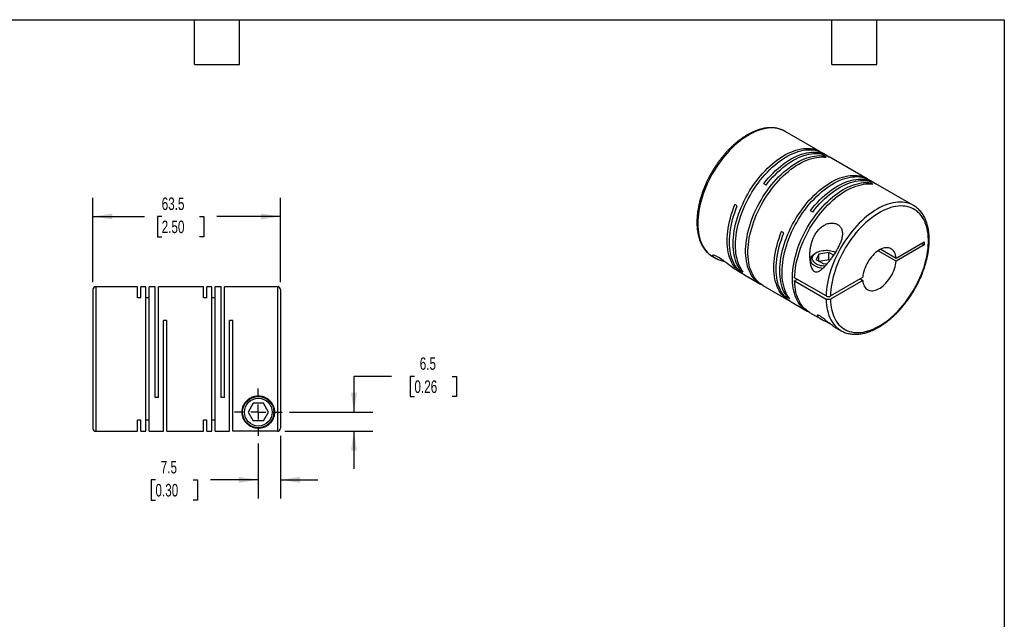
# Model space of a CAD drawing. Header units: millimetres. Extents: x 13 to 546, y 13 to 419.
# Tile 3 of 3: x 213 to 546, y 216 to 419. Entities that reach past the tile are written whole.
import ezdxf

# ---------------------------------------------------------------- set-up
doc = ezdxf.new("R2010")
doc.units = ezdxf.units.MM
doc.header["$LTSCALE"] = 2
doc.linetypes.add('SLD-Center', pattern=[19.05, 15.24, -1.27, 1.27, -1.27])
doc.linetypes.add('SLD-Solid', pattern=[0])
doc.layers.add('CENTER', color=40, linetype='SLD-Center')
doc.layers.add('DIMENSIONS', color=140, linetype='SLD-Solid', lineweight=25)
doc.layers.add('TEXT', color=140, linetype='SLD-Solid', lineweight=25)
doc.styles.add('SLDTEXTSTYLE0', font='TXT', dxfattribs={"width": 0.7})
doc.dimstyles.new('SLDDIMSTYLE0', dxfattribs={"dimtxt": 4.316016, "dimasz": 6.604, "dimexe": 0, "dimexo": 0.0625, "dimgap": 1.079004, "dimtad": 0, "dimtih": 1, "dimtoh": 1, "dimdec": 1, "dimrnd": 1e-09, "dimzin": 12, "dimdsep": 46, "dimtxsty": 'SLDTEXTSTYLE0', "dimsah": 1, "dimcen": 0.09, "dimadec": 0, "dimazin": 3, "dimtfac": 1, "dimtdec": 1, "dimtmove": 0, "dimatfit": 0, "dimfxl": 0, "dimfrac": 2, "dimtolj": 1, "dimtzin": 12, "dimarcsym": 0})
doc.dimstyles.new('SLDDIMSTYLE4', dxfattribs={"dimtxt": 4.316016, "dimasz": 6.604, "dimexe": 0, "dimexo": 0.0625, "dimgap": 1.079004, "dimtad": 0, "dimtih": 1, "dimtoh": 1, "dimdec": 1, "dimrnd": 1e-09, "dimzin": 12, "dimdsep": 46, "dimtxsty": 'SLDTEXTSTYLE0', "dimsah": 1, "dimcen": 0.09, "dimadec": 0, "dimazin": 3, "dimtfac": 1, "dimtdec": 1, "dimtofl": 0, "dimtmove": 0, "dimatfit": 3, "dimfxl": 0, "dimfrac": 2, "dimtolj": 1, "dimtzin": 12, "dimarcsym": 0})

# ---------------------------------------------------------------- blocks, each defined once
blk = doc.blocks.new('_D_5')
at = {"layer": 'DIMENSIONS'}
for p, q in [((300.94, 278.08), (300.94, 256.82)), ((293.44, 275.53), (293.44, 256.82)), ((258.61, 263.17), (257.16, 263.17)), ((257.16, 263.17), (257.16, 256.31)), ((271.43, 263.17), (272.88, 263.17)), ((272.88, 263.17), (272.88, 256.31)), ((293.44, 263.17), (277.28, 263.17)), ((300.94, 263.17), (313.64, 263.17)), ((257.16, 256.31), (258.61, 256.31)), ((272.88, 256.31), (271.43, 256.31))]:
    blk.add_line(p, q, dxfattribs=at)
for points in [[(293.44, 263.17), (286.84, 264.19), (286.84, 262.16)], [(300.94, 263.17), (307.55, 262.16), (307.55, 264.19)]]:
    blk.add_solid(points, dxfattribs=at)
at = {"layer": 'DIMENSIONS', "char_height": 4.233, "attachment_point": 1, "style": 'SLDTEXTSTYLE0'}
for s, insert in [('7.5', (260.4, 269.59)), ('0.30', (258.61, 261.77))]:
    blk.add_mtext(s, dxfattribs=dict(at, insert=insert))
blk = doc.blocks.new('_D_6')
at = {"layer": 'DIMENSIONS'}
for p, q in [((338.54, 298.24), (325.84, 298.24)), ((325.84, 298.24), (325.84, 286.11)), ((346.33, 298.24), (344.88, 298.24)), ((344.88, 298.24), (344.88, 291.38)), ((359.15, 298.24), (360.6, 298.24)), ((360.6, 298.24), (360.6, 291.38)), ((344.88, 291.38), (346.33, 291.38)), ((360.6, 291.38), (359.15, 291.38)), ((304.02, 286.11), (332.19, 286.11)), ((302.48, 279.62), (332.19, 279.62)), ((325.84, 279.62), (325.84, 266.92))]:
    blk.add_line(p, q, dxfattribs=at)
for points in [[(325.84, 286.11), (326.86, 292.72), (324.83, 292.72)], [(325.84, 279.62), (324.83, 273.02), (326.86, 273.02)]]:
    blk.add_solid(points, dxfattribs=at)
at = {"layer": 'DIMENSIONS', "char_height": 4.233, "attachment_point": 1, "style": 'SLDTEXTSTYLE0'}
for s, insert in [('6.5', (348.12, 304.67)), ('0.26', (346.33, 296.84))]:
    blk.add_mtext(s, dxfattribs=dict(at, insert=insert))
blk = doc.blocks.new('_D_7')
at = {"layer": 'DIMENSIONS'}
for p, q in [((237.44, 330.15), (237.44, 358.76)), ((300.94, 330.15), (300.94, 358.76)), ((237.44, 352.41), (254.88, 352.41)), ((260.72, 352.41), (259.27, 352.41)), ((259.27, 352.41), (259.27, 345.55)), ((273.55, 352.41), (275, 352.41)), ((275, 352.41), (275, 345.55)), ((300.94, 352.41), (279.4, 352.41)), ((259.27, 345.55), (260.72, 345.55)), ((275, 345.55), (273.55, 345.55))]:
    blk.add_line(p, q, dxfattribs=at)
for points in [[(237.44, 352.41), (244.05, 351.4), (244.05, 353.43)], [(300.94, 352.41), (294.34, 353.43), (294.34, 351.4)]]:
    blk.add_solid(points, dxfattribs=at)
at = {"layer": 'DIMENSIONS', "char_height": 4.233, "attachment_point": 1, "style": 'SLDTEXTSTYLE0'}
for s, insert in [('63.5', (260.72, 358.84)), ('2.50', (260.72, 351.01))]:
    blk.add_mtext(s, dxfattribs=dict(at, insert=insert))
blk = doc.blocks.new('SW_CENTERMARKSYMBOL_2')
at = {"layer": 'CENTER', "color": 0}
for p, q in [((0, 5.08), (0, 8.04)), ((-5.08, 0), (-8.04, 0)), ((0, 0), (-2.54, 0)), ((0, 0), (0, 2.54)), ((0, 0), (0, -2.54)), ((0, 0), (2.54, 0)), ((5.08, 0), (8.04, 0)), ((0, -5.08), (0, -8.04))]:
    blk.add_line(p, q, dxfattribs=at)

msp = doc.modelspace()

# ---------------------------------------------------------------- linework, layer by layer
for p, q in [((471.84, 381.26), (471.83, 381.27)), ((483.83, 374.34), (471.84, 381.26)), ((486.06, 373.05), (484.61, 373.89)), ((485.79, 372.48), (485.02, 372.93)), ((485.02, 372.56), (485.02, 372.93)), ((499.63, 365.21), (486.83, 372.6)), ((501.86, 363.93), (500.41, 364.76)), ((501.6, 363.36), (500.82, 363.81)), ((500.82, 363.44), (500.82, 363.81)), ((465.39, 363.03), (464.62, 363.48)), ((515.33, 356.15), (502.64, 363.48)), ((455.66, 355.97), (454.88, 356.42)), ((481.2, 353.91), (480.42, 354.36)), ((471.46, 346.85), (470.68, 347.3)), ((509.43, 338.31), (518.99, 343.83)), ((518.99, 343.83), (518.99, 342.77)), ((482.43, 340.16), (482.01, 339.91)), ((486.65, 340.17), (483.31, 339.65)), ((488.23, 339.26), (486.65, 340.17)), ((486.65, 337.72), (486.65, 340.17)), ((509.43, 337.25), (503.33, 340.77)), ((504.25, 341.3), (509.43, 338.31)), ((518.99, 342.77), (509.43, 337.25)), ((518.07, 343.3), (518.99, 342.77)), ((447.35, 338.82), (448.1, 338.39)), ((480.46, 337.75), (480.46, 336.76)), ((483.31, 339.65), (482.41, 337.72)), ((484.86, 336.31), (482.41, 337.72)), ((483.31, 337.21), (483.31, 339.65)), ((486.65, 337.72), (483.31, 337.2)), ((486.97, 337.54), (486.65, 337.72)), ((455.79, 333.94), (457.32, 333.06)), ((456.9, 334.03), (457.21, 334.21)), ((457.67, 333.58), (456.9, 334.03)), ((484.86, 336.31), (486.14, 336.51)), ((458.09, 332.61), (463.57, 329.45)), ((485.76, 325.47), (475.09, 331.63)), ((476.01, 331.1), (475.09, 330.57)), ((475.09, 330.57), (485.76, 324.4)), ((487.18, 325.47), (498.15, 331.8)), ((498.15, 330.74), (487.18, 324.4)), ((497.23, 331.27), (498.15, 330.74)), ((237.44, 327.61), (237.44, 280.61)), ((252.54, 328.61), (238.44, 328.61)), ((238.44, 328.61), (238.44, 279.61)), ((252.54, 324.88), (252.54, 328.61)), ((255.39, 328.61), (253.64, 328.61)), ((253.64, 324.88), (253.64, 328.61)), ((255.39, 279.61), (255.39, 328.61)), ((258.54, 328.61), (256.49, 328.61)), ((256.49, 279.61), (256.49, 328.61)), ((258.54, 291.11), (258.54, 328.61)), ((274.89, 328.61), (259.64, 328.61)), ((259.64, 291.11), (259.64, 328.61)), ((274.89, 324.88), (274.89, 328.61)), ((277.74, 328.61), (275.99, 328.61)), ((275.99, 324.88), (275.99, 328.61)), ((277.74, 279.61), (277.74, 328.61)), ((280.89, 328.61), (278.84, 328.61)), ((278.84, 279.61), (278.84, 328.61)), ((280.89, 291.11), (280.89, 328.61)), ((299.94, 328.61), (281.99, 328.61)), ((281.99, 291.11), (281.99, 328.61)), ((299.94, 328.61), (299.94, 279.62)), ((300.94, 327.61), (300.94, 280.62)), ((464.35, 329), (473.12, 323.94)), ((253.64, 324.88), (252.54, 324.88)), ((256.49, 324.88), (255.39, 324.88)), ((275.99, 324.88), (274.89, 324.88)), ((278.84, 324.88), (277.74, 324.88)), ((472.7, 324.9), (473.02, 325.09)), ((473.48, 324.45), (472.7, 324.9)), ((473.9, 323.49), (479.38, 320.33)), ((262.49, 317.11), (261.39, 317.11)), ((261.39, 279.61), (261.39, 317.11)), ((262.49, 279.61), (262.49, 317.11)), ((284.84, 317.11), (283.74, 317.11)), ((283.74, 279.61), (283.74, 317.11)), ((284.84, 279.62), (284.84, 317.11)), ((480.16, 319.88), (484.18, 317.56)), ((488.3, 315.18), (490.83, 313.71)), ((490.83, 313.71), (490.87, 313.69)), ((259.64, 291.11), (258.54, 291.11)), ((281.99, 291.11), (280.89, 291.11)), ((291.71, 289.11), (289.98, 286.11)), ((295.18, 289.11), (291.71, 289.11)), ((296.91, 286.11), (295.18, 289.11)), ((289.98, 286.11), (291.71, 283.11)), ((295.18, 283.11), (296.91, 286.11)), ((253.64, 283.35), (252.54, 283.35)), ((252.54, 279.61), (252.54, 283.35)), ((253.64, 279.61), (253.64, 283.35)), ((256.49, 283.35), (255.39, 283.35)), ((275.99, 283.35), (274.89, 283.35)), ((274.89, 279.61), (274.89, 283.35)), ((275.99, 279.61), (275.99, 283.35)), ((278.84, 283.35), (277.74, 283.35)), ((295.18, 283.11), (291.71, 283.11)), ((238.44, 279.61), (252.54, 279.61)), ((253.64, 279.61), (255.39, 279.61)), ((256.49, 279.61), (261.39, 279.61)), ((262.49, 279.61), (274.89, 279.61)), ((275.99, 279.61), (277.74, 279.61)), ((278.84, 279.61), (283.74, 279.61)), ((299.94, 279.62), (284.84, 279.62))]:
    msp.add_line(p, q)
at = {"flags": 128}
for points in [[(471.83, 381.27), (471.36, 381.51), (470.69, 381.81), (469.99, 382.04), (469.26, 382.22), (468.51, 382.34), (467.73, 382.4), (466.94, 382.4), (466.12, 382.34), (465.28, 382.22), (464.44, 382.04), (463.57, 381.8), (462.7, 381.51), (461.82, 381.16), (460.93, 380.75), (460.04, 380.29), (459.15, 379.78), (458.26, 379.21), (457.37, 378.59), (456.49, 377.93), (455.62, 377.21), (454.75, 376.45), (453.9, 375.65), (453.07, 374.8), (452.25, 373.92), (451.45, 373), (450.68, 372.04), (449.93, 371.06), (449.2, 370.04), (448.5, 369), (447.83, 367.93), (447.19, 366.84), (446.58, 365.74), (446.01, 364.62), (445.48, 363.48), (444.98, 362.34), (444.52, 361.19), (444.1, 360.04), (443.72, 358.89), (443.39, 357.74), (443.09, 356.6), (442.84, 355.47), (442.64, 354.35), (442.48, 353.24), (442.36, 352.15), (442.29, 351.09), (442.27, 350.04), (442.29, 349.03), (442.36, 348.04), (442.48, 347.08), (442.64, 346.16), (442.84, 345.28), (443.09, 344.43), (443.38, 343.63), (443.72, 342.87), (444.09, 342.15), (444.51, 341.49), (444.97, 340.87), (445.47, 340.3), (446, 339.79), (446.58, 339.32), (447.18, 338.92), (447.35, 338.82)], [(456.9, 334.03), (456.44, 334.65), (456.03, 335.32), (455.66, 336.04), (455.33, 336.8), (455.04, 337.61), (454.8, 338.46), (454.6, 339.34), (454.45, 340.26), (454.34, 341.22), (454.27, 342.21), (454.26, 343.22), (454.28, 344.27), (454.36, 345.33), (454.48, 346.42), (454.64, 347.52), (454.85, 348.64), (455.1, 349.77), (455.39, 350.91), (455.73, 352.05), (456.11, 353.2), (456.53, 354.35), (456.99, 355.49), (457.49, 356.63), (458.03, 357.76), (458.6, 358.87), (459.21, 359.98), (459.84, 361.06), (460.51, 362.12), (461.21, 363.16), (461.94, 364.17), (462.69, 365.15), (463.46, 366.11), (464.26, 367.02), (465.07, 367.9), (465.91, 368.75), (466.75, 369.55), (467.61, 370.3), (468.48, 371.01), (469.36, 371.68), (470.25, 372.29), (471.14, 372.86), (472.02, 373.37), (472.91, 373.83), (473.8, 374.24), (474.68, 374.59), (475.55, 374.88), (476.41, 375.12), (477.25, 375.3), (478.09, 375.41), (478.9, 375.48), (479.7, 375.48), (480.47, 375.42), (481.22, 375.3), (481.95, 375.13), (482.65, 374.9), (483.32, 374.61), (483.95, 374.26), (484.21, 374.1)], [(457.67, 333.58), (457.22, 334.2), (456.81, 334.87), (456.44, 335.59), (456.11, 336.35), (455.82, 337.16), (455.58, 338.01), (455.38, 338.89), (455.22, 339.81), (455.12, 340.77), (455.05, 341.76), (455.03, 342.77), (455.06, 343.82), (455.13, 344.88), (455.25, 345.97), (455.42, 347.07), (455.62, 348.19), (455.88, 349.32), (456.17, 350.46), (456.51, 351.6), (456.89, 352.75), (457.31, 353.9), (457.77, 355.04), (458.27, 356.18), (458.81, 357.31), (459.38, 358.43), (459.98, 359.53), (460.62, 360.61), (461.29, 361.67), (461.99, 362.71), (462.72, 363.72), (463.47, 364.71), (464.24, 365.66), (465.04, 366.57), (465.85, 367.45), (466.68, 368.3), (467.53, 369.1), (468.39, 369.85), (469.26, 370.57), (470.14, 371.23), (471.03, 371.85), (471.91, 372.41), (472.8, 372.92), (473.69, 373.38), (474.57, 373.79), (475.45, 374.14), (476.32, 374.43), (477.18, 374.67), (478.03, 374.85), (478.86, 374.97), (479.68, 375.03), (480.47, 375.03), (481.25, 374.97), (482, 374.86), (482.73, 374.68), (483.42, 374.45), (484.09, 374.16), (484.61, 373.89)], [(464.62, 363.48), (465.38, 364.45), (466.17, 365.38), (466.98, 366.27), (467.8, 367.13), (468.64, 367.95), (469.5, 368.72), (470.37, 369.45), (471.24, 370.14), (472.12, 370.77), (473.01, 371.36), (473.9, 371.89), (474.79, 372.37), (475.67, 372.8), (476.56, 373.17), (477.43, 373.49), (478.29, 373.74), (479.15, 373.95), (479.98, 374.09), (480.81, 374.17), (481.61, 374.2), (482.39, 374.16), (483.15, 374.07), (483.89, 373.92), (484.6, 373.71), (485.28, 373.44), (485.93, 373.12), (486.44, 372.82)], [(465.39, 363.03), (466.16, 364), (466.95, 364.93), (467.75, 365.82), (468.58, 366.68), (469.42, 367.5), (470.28, 368.27), (471.14, 369), (472.02, 369.69), (472.9, 370.32), (473.79, 370.91), (474.68, 371.44), (475.57, 371.92), (476.45, 372.35), (477.33, 372.72), (478.21, 373.04), (479.07, 373.3), (479.92, 373.5), (480.76, 373.64), (481.58, 373.72), (482.39, 373.75), (483.17, 373.72), (483.93, 373.62), (484.67, 373.47), (485.38, 373.26), (486.06, 373), (486.71, 372.67), (486.83, 372.6)], [(463.97, 329.24), (463.7, 329.38), (463.08, 329.76), (462.49, 330.2), (461.94, 330.68), (461.43, 331.23), (460.95, 331.82), (460.52, 332.46), (460.12, 333.15), (459.77, 333.89), (459.45, 334.67), (459.18, 335.49), (458.96, 336.35), (458.78, 337.25), (458.64, 338.19), (458.55, 339.16), (458.5, 340.16), (458.5, 341.18), (458.55, 342.24), (458.64, 343.31), (458.78, 344.4), (458.96, 345.51), (459.18, 346.64), (459.45, 347.77), (459.77, 348.91), (460.12, 350.06), (460.52, 351.21), (460.95, 352.35), (461.43, 353.49), (461.94, 354.63), (462.49, 355.75), (463.08, 356.86), (463.7, 357.96), (464.35, 359.03), (465.03, 360.09), (465.74, 361.12), (466.48, 362.12), (467.24, 363.09), (468.02, 364.03), (468.82, 364.93), (469.65, 365.79), (470.48, 366.62), (471.34, 367.4), (472.2, 368.14), (473.08, 368.83), (473.96, 369.48), (474.84, 370.08), (475.73, 370.62), (476.62, 371.11), (477.51, 371.55), (478.39, 371.94), (479.26, 372.26), (480.13, 372.53), (480.99, 372.75), (481.83, 372.9), (482.65, 373), (483.46, 373.03), (484.25, 373.01), (485.02, 372.93)], [(464.35, 329), (463.86, 329.31), (463.27, 329.75), (462.72, 330.24), (462.21, 330.78), (461.73, 331.37), (461.3, 332.01), (460.9, 332.7), (460.54, 333.44), (460.23, 334.22), (459.96, 335.04), (459.74, 335.9), (459.56, 336.81), (459.42, 337.74), (459.33, 338.71), (459.28, 339.71), (459.28, 340.74), (459.33, 341.79), (459.42, 342.86), (459.56, 343.95), (459.74, 345.06), (459.96, 346.19), (460.23, 347.32), (460.54, 348.46), (460.9, 349.61), (461.3, 350.76), (461.73, 351.9), (462.21, 353.05), (462.72, 354.18), (463.27, 355.3), (463.86, 356.42), (464.48, 357.51), (465.13, 358.59), (465.81, 359.64), (466.52, 360.67), (467.25, 361.67), (468.01, 362.64), (468.8, 363.58), (469.6, 364.48), (470.42, 365.34), (471.26, 366.17), (472.11, 366.95), (472.98, 367.69), (473.85, 368.39), (474.73, 369.03), (475.62, 369.63), (476.51, 370.17), (477.4, 370.66), (478.28, 371.1), (479.17, 371.49), (480.04, 371.81), (480.91, 372.08), (481.76, 372.3), (482.61, 372.45), (483.43, 372.55), (484.24, 372.59), (485.03, 372.56), (485.79, 372.48)], [(472.7, 324.9), (472.25, 325.53), (471.84, 326.2), (471.46, 326.92), (471.13, 327.68), (470.85, 328.49), (470.6, 329.33), (470.41, 330.22), (470.25, 331.14), (470.14, 332.1), (470.08, 333.08), (470.06, 334.1), (470.09, 335.14), (470.16, 336.21), (470.28, 337.29), (470.44, 338.4), (470.65, 339.52), (470.9, 340.65), (471.2, 341.78), (471.54, 342.93), (471.92, 344.08), (472.34, 345.22), (472.8, 346.37), (473.3, 347.51), (473.83, 348.63), (474.4, 349.75), (475.01, 350.85), (475.65, 351.94), (476.32, 353), (477.02, 354.04), (477.74, 355.05), (478.49, 356.03), (479.27, 356.98), (480.06, 357.9), (480.88, 358.78), (481.71, 359.62), (482.56, 360.42), (483.42, 361.18), (484.29, 361.89), (485.17, 362.56), (486.05, 363.17), (486.94, 363.74), (487.83, 364.25), (488.72, 364.71), (489.6, 365.12), (490.48, 365.47), (491.35, 365.76), (492.21, 365.99), (493.06, 366.17), (493.89, 366.29), (494.7, 366.35), (495.5, 366.35), (496.28, 366.3), (497.03, 366.18), (497.75, 366.01), (498.45, 365.78), (499.12, 365.49), (499.76, 365.14), (500.02, 364.98)], [(473.48, 324.45), (473.03, 325.08), (472.61, 325.75), (472.24, 326.47), (471.91, 327.23), (471.63, 328.04), (471.38, 328.88), (471.18, 329.77), (471.03, 330.69), (470.92, 331.65), (470.86, 332.63), (470.84, 333.65), (470.87, 334.69), (470.94, 335.76), (471.06, 336.84), (471.22, 337.95), (471.43, 339.07), (471.68, 340.2), (471.98, 341.34), (472.31, 342.48), (472.69, 343.63), (473.12, 344.78), (473.58, 345.92), (474.07, 347.06), (474.61, 348.19), (475.18, 349.3), (475.79, 350.4), (476.43, 351.49), (477.1, 352.55), (477.79, 353.59), (478.52, 354.6), (479.27, 355.58), (480.05, 356.53), (480.84, 357.45), (481.66, 358.33), (482.49, 359.17), (483.34, 359.97), (484.2, 360.73), (485.07, 361.44), (485.94, 362.11), (486.83, 362.72), (487.72, 363.29), (488.61, 363.8), (489.49, 364.26), (490.38, 364.67), (491.26, 365.02), (492.13, 365.31), (492.99, 365.55), (493.84, 365.72), (494.67, 365.84), (495.48, 365.9), (496.28, 365.91), (497.05, 365.85), (497.8, 365.73), (498.53, 365.56), (499.23, 365.33), (499.9, 365.04), (500.41, 364.76)], [(479.77, 320.11), (479.5, 320.26), (478.88, 320.64), (478.3, 321.07), (477.75, 321.56), (477.23, 322.1), (476.76, 322.69), (476.32, 323.34), (475.93, 324.03), (475.57, 324.76), (475.26, 325.54), (474.99, 326.37), (474.76, 327.23), (474.58, 328.13), (474.44, 329.07), (474.35, 330.04), (474.31, 331.03), (474.31, 332.06), (474.35, 333.11), (474.44, 334.19), (474.58, 335.28), (474.76, 336.39), (474.99, 337.51), (475.26, 338.65), (475.57, 339.79), (475.93, 340.94), (476.32, 342.08), (476.76, 343.23), (477.23, 344.37), (477.75, 345.51), (478.3, 346.63), (478.88, 347.74), (479.5, 348.84), (480.15, 349.91), (480.83, 350.96), (481.54, 351.99), (482.28, 352.99), (483.04, 353.96), (483.82, 354.9), (484.63, 355.8), (485.45, 356.67), (486.29, 357.5), (487.14, 358.28), (488.01, 359.02), (488.88, 359.71), (489.76, 360.36), (490.65, 360.95), (491.53, 361.5), (492.42, 361.99), (493.31, 362.43), (494.19, 362.81), (495.07, 363.14), (495.94, 363.41), (496.79, 363.62), (497.63, 363.78), (498.46, 363.87), (499.27, 363.91), (500.05, 363.89), (500.82, 363.81)], [(480.42, 354.36), (481.18, 355.32), (481.97, 356.25), (482.78, 357.15), (483.61, 358.01), (484.45, 358.82), (485.3, 359.6), (486.17, 360.33), (487.04, 361.01), (487.93, 361.65), (488.81, 362.23), (489.7, 362.77), (490.59, 363.25), (491.48, 363.68), (492.36, 364.05), (493.23, 364.36), (494.1, 364.62), (494.95, 364.82), (495.79, 364.97), (496.61, 365.05), (497.41, 365.07), (498.2, 365.04), (498.96, 364.95), (499.69, 364.8), (500.4, 364.59), (501.09, 364.32), (501.74, 364), (502.24, 363.69)], [(481.2, 353.91), (481.96, 354.87), (482.75, 355.81), (483.56, 356.7), (484.38, 357.56), (485.23, 358.37), (486.08, 359.15), (486.95, 359.88), (487.82, 360.56), (488.7, 361.2), (489.59, 361.78), (490.48, 362.32), (491.37, 362.8), (492.26, 363.23), (493.14, 363.6), (494.01, 363.91), (494.88, 364.17), (495.73, 364.37), (496.57, 364.52), (497.39, 364.6), (498.19, 364.63), (498.98, 364.59), (499.74, 364.5), (500.47, 364.35), (501.18, 364.14), (501.86, 363.87), (502.51, 363.55), (502.64, 363.48)], [(475.09, 331.63), (475.13, 332.68), (475.22, 333.76), (475.36, 334.85), (475.54, 335.96), (475.77, 337.08), (476.04, 338.21), (476.35, 339.36), (476.71, 340.5), (477.1, 341.65), (477.54, 342.8), (478.02, 343.94), (478.53, 345.07), (479.08, 346.19), (479.67, 347.3), (480.29, 348.4), (480.94, 349.47), (481.62, 350.53), (482.33, 351.55), (483.06, 352.55), (483.82, 353.52), (484.61, 354.46), (485.41, 355.36), (486.23, 356.23), (487.07, 357.05), (487.92, 357.83), (488.79, 358.57), (489.66, 359.27), (490.54, 359.91), (491.43, 360.51), (492.32, 361.05), (493.21, 361.54), (494.09, 361.98), (494.97, 362.36), (495.85, 362.69), (496.72, 362.96), (497.57, 363.17), (498.41, 363.33), (499.24, 363.42), (500.04, 363.46), (500.83, 363.44), (501.6, 363.36)], [(515.34, 356.14), (515.18, 356.24), (514.52, 356.56), (513.84, 356.82), (513.12, 357.03), (512.38, 357.18), (511.62, 357.27), (510.83, 357.3), (510.02, 357.27), (509.2, 357.18), (508.36, 357.03), (507.5, 356.83), (506.63, 356.56), (505.75, 356.24), (504.87, 355.86), (503.98, 355.43), (503.09, 354.94), (502.2, 354.4), (501.31, 353.81), (500.42, 353.17), (499.55, 352.48), (498.68, 351.74), (497.82, 350.96), (496.98, 350.13), (496.15, 349.27), (495.34, 348.36), (494.56, 347.43), (493.79, 346.46), (493.05, 345.45), (492.34, 344.42), (491.65, 343.37), (491, 342.29), (490.37, 341.2), (489.79, 340.08), (489.23, 338.95), (488.71, 337.82), (488.24, 336.67), (487.8, 335.52), (487.4, 334.37), (487.04, 333.22), (486.72, 332.08), (486.45, 330.94), (486.22, 329.81), (486.04, 328.7), (485.9, 327.6), (485.81, 326.52), (485.76, 325.47)], [(457.71, 332.85), (457.18, 333.14), (456.58, 333.54), (456.01, 334), (455.47, 334.51), (454.97, 335.07), (454.51, 335.69), (454.09, 336.35), (453.71, 337.06), (453.38, 337.81), (453.08, 338.61), (452.83, 339.45), (452.62, 340.33), (452.46, 341.24), (452.34, 342.19), (452.27, 343.17), (452.24, 344.18), (452.26, 345.22), (452.32, 346.28), (452.43, 347.36), (452.59, 348.46), (452.79, 349.57), (453.03, 350.7), (453.32, 351.84), (453.64, 352.98), (454.02, 354.13), (454.43, 355.28), (454.88, 356.42)], [(458.09, 332.61), (457.97, 332.69), (457.36, 333.09), (456.79, 333.55), (456.26, 334.06), (455.76, 334.62), (455.3, 335.23), (454.88, 335.89), (454.5, 336.6), (454.16, 337.36), (453.86, 338.15), (453.61, 338.99), (453.4, 339.87), (453.24, 340.79), (453.12, 341.73), (453.05, 342.72), (453.02, 343.73), (453.04, 344.76), (453.1, 345.82), (453.21, 346.91), (453.36, 348.01), (453.56, 349.12), (453.81, 350.25), (454.09, 351.39), (454.42, 352.53), (454.79, 353.68), (455.21, 354.83), (455.66, 355.97)], [(487.18, 324.4), (487.22, 323.43), (487.32, 322.48), (487.45, 321.57), (487.64, 320.69), (487.86, 319.86), (488.13, 319.06), (488.45, 318.3), (488.8, 317.59), (489.2, 316.92), (489.63, 316.31), (490.11, 315.74), (490.62, 315.22), (491.17, 314.76), (491.75, 314.35), (492.36, 314), (493.01, 313.7), (493.69, 313.46), (494.39, 313.27), (495.12, 313.15), (495.87, 313.08), (496.65, 313.08), (497.44, 313.13), (498.26, 313.24), (499.08, 313.4), (499.92, 313.63), (500.77, 313.91), (501.63, 314.25), (502.5, 314.65), (503.37, 315.1), (504.24, 315.6), (505.1, 316.16), (505.97, 316.76), (506.83, 317.41), (507.68, 318.11), (508.52, 318.86), (509.34, 319.65), (510.16, 320.48), (510.95, 321.34), (511.73, 322.25), (512.48, 323.18), (513.21, 324.15), (513.91, 325.15), (514.59, 326.17), (515.23, 327.22), (515.85, 328.28), (516.43, 329.36), (516.98, 330.46), (517.49, 331.57), (517.96, 332.68), (518.39, 333.8), (518.79, 334.93), (519.14, 336.05), (519.45, 337.17), (519.72, 338.28), (519.95, 339.38), (520.13, 340.46), (520.26, 341.53), (520.35, 342.58), (520.4, 343.61), (520.4, 344.62), (520.35, 345.59), (520.26, 346.54), (520.13, 347.45), (519.95, 348.33), (519.72, 349.17), (519.45, 349.97), (519.14, 350.73), (518.79, 351.44), (518.39, 352.11), (517.96, 352.73), (517.49, 353.3), (516.98, 353.81), (516.43, 354.28), (515.85, 354.69), (515.23, 355.04), (514.59, 355.34), (513.91, 355.59), (513.21, 355.77), (512.48, 355.9), (511.73, 355.96), (510.95, 355.97), (510.16, 355.92), (509.34, 355.82), (508.52, 355.65), (507.68, 355.43), (506.83, 355.14), (505.97, 354.81), (505.1, 354.41), (504.24, 353.96), (503.37, 353.46), (502.5, 352.91), (501.63, 352.31), (500.77, 351.65), (499.92, 350.96), (499.08, 350.21), (498.26, 349.42), (497.44, 348.6), (496.65, 347.73), (495.87, 346.83), (495.12, 345.89), (494.39, 344.92), (493.69, 343.93), (493.01, 342.91), (492.36, 341.86), (491.75, 340.8), (491.17, 339.72), (490.62, 338.62), (490.11, 337.51), (489.63, 336.4), (489.2, 335.28), (488.8, 334.15), (488.45, 333.03), (488.13, 331.92), (487.86, 330.81), (487.64, 329.71), (487.45, 328.62), (487.32, 327.55), (487.22, 326.5), (487.18, 325.47)], [(473.51, 323.73), (472.99, 324.01), (472.39, 324.42), (471.82, 324.87), (471.28, 325.38), (470.78, 325.94), (470.32, 326.56), (469.9, 327.22), (469.52, 327.93), (469.18, 328.68), (468.89, 329.48), (468.64, 330.32), (468.43, 331.2), (468.26, 332.11), (468.15, 333.06), (468.07, 334.04), (468.04, 335.05), (468.06, 336.09), (468.13, 337.15), (468.24, 338.23), (468.39, 339.33), (468.59, 340.45), (468.83, 341.58), (469.12, 342.71), (469.45, 343.86), (469.82, 345), (470.23, 346.15), (470.68, 347.3)], [(473.9, 323.49), (473.77, 323.56), (473.17, 323.97), (472.59, 324.42), (472.06, 324.93), (471.56, 325.5), (471.1, 326.11), (470.68, 326.77), (470.3, 327.48), (469.96, 328.23), (469.67, 329.03), (469.41, 329.87), (469.21, 330.75), (469.04, 331.66), (468.92, 332.61), (468.85, 333.59), (468.82, 334.6), (468.84, 335.64), (468.9, 336.7), (469.01, 337.78), (469.17, 338.88), (469.37, 340), (469.61, 341.13), (469.9, 342.26), (470.23, 343.41), (470.6, 344.55), (471.01, 345.7), (471.46, 346.85)], [(485.32, 335.54), (484.99, 335.56), (484.45, 335.63), (483.93, 335.74), (483.43, 335.88), (482.96, 336.06), (482.53, 336.27), (482.15, 336.5), (481.82, 336.76), (481.54, 337.04), (481.33, 337.33), (481.17, 337.64), (481.08, 337.96), (481.06, 338.28), (481.1, 338.6), (481.21, 338.92), (481.38, 339.22), (481.61, 339.52), (481.9, 339.79), (482.24, 340.04), (482.64, 340.27), (483.07, 340.47), (483.55, 340.64), (484.06, 340.77), (484.59, 340.87), (485.13, 340.93), (485.69, 340.95), (486.24, 340.94), (486.79, 340.89), (487.33, 340.8), (487.84, 340.67), (488.33, 340.51), (488.77, 340.32), (488.88, 340.27)], [(509.43, 338.31), (509.36, 338.86), (509.25, 339.37), (509.1, 339.84), (508.9, 340.27), (508.66, 340.66), (508.38, 340.99), (508.07, 341.27), (507.72, 341.49), (507.33, 341.66), (506.92, 341.77), (506.48, 341.82), (506.02, 341.82), (505.55, 341.75), (505.05, 341.62), (504.55, 341.44), (504.04, 341.2), (503.53, 340.9), (503.03, 340.56), (502.52, 340.16), (502.03, 339.72), (501.55, 339.23), (501.09, 338.71), (500.66, 338.16), (500.24, 337.57), (499.86, 336.96), (499.51, 336.33), (499.19, 335.68), (498.92, 335.03), (498.68, 334.37), (498.48, 333.71), (498.32, 333.06), (498.22, 332.42), (498.15, 331.8)], [(455.8, 333.95), (455.7, 334), (455.25, 334.28), (454.77, 334.6), (454.13, 335.06), (453.44, 335.59), (452.8, 336.08), (452.12, 336.61), (451.49, 337.09), (450.83, 337.57), (450.21, 338), (449.59, 338.4), (449.01, 338.73), (448.47, 339), (447.98, 339.2), (447.59, 339.3), (447.35, 339.3), (447.23, 339.22), (447.26, 339.06), (447.46, 338.83), (447.9, 338.5), (448.55, 338.15), (448.55, 338.15)], [(484.55, 334.77), (484.11, 334.84), (483.56, 334.97), (483.04, 335.12), (482.56, 335.31), (482.11, 335.53), (481.71, 335.77), (481.36, 336.04), (481.06, 336.33), (480.82, 336.64), (480.64, 336.96), (480.52, 337.29), (480.46, 337.62), (480.47, 337.96), (480.54, 338.3), (480.68, 338.62), (480.88, 338.94), (481.13, 339.24), (481.44, 339.53), (481.81, 339.79), (482.01, 339.91)], [(498.15, 330.74), (498.22, 330.19), (498.32, 329.68), (498.48, 329.21), (498.68, 328.78), (498.92, 328.39), (499.19, 328.06), (499.51, 327.78), (499.86, 327.56), (500.24, 327.39), (500.66, 327.28), (501.09, 327.23), (501.55, 327.23), (502.03, 327.3), (502.52, 327.43), (503.03, 327.61), (503.53, 327.85), (504.04, 328.15), (504.55, 328.49), (505.05, 328.89), (505.55, 329.33), (506.02, 329.81), (506.48, 330.34), (506.92, 330.89), (507.33, 331.48), (507.72, 332.09), (508.07, 332.72), (508.38, 333.37), (508.66, 334.02), (508.9, 334.68), (509.1, 335.34), (509.25, 335.99), (509.36, 336.63), (509.43, 337.25)], [(480.16, 319.88), (479.67, 320.18), (479.08, 320.62), (478.53, 321.11), (478.02, 321.65), (477.54, 322.24), (477.1, 322.88), (476.71, 323.57), (476.35, 324.3), (476.04, 325.08), (475.77, 325.91), (475.54, 326.77), (475.36, 327.67), (475.22, 328.6), (475.13, 329.57), (475.09, 330.57)], [(485.76, 324.4), (485.81, 323.4), (485.9, 322.43), (486.04, 321.49), (486.22, 320.59), (486.45, 319.73), (486.72, 318.9), (487.04, 318.12), (487.4, 317.38), (487.8, 316.69), (488.24, 316.05), (488.71, 315.46), (489.23, 314.92), (489.79, 314.43), (490.37, 314), (490.83, 313.71)]]:
    msp.add_lwpolyline(points, dxfattribs=at)
for radius in [5.3, 4.7]:
    msp.add_circle((293.44, 286.11), radius)
for centre, start, end in [((238.44, 327.61), 90, 180), ((299.94, 327.61), 0, 90), ((238.44, 280.61), 180, 270)]:
    msp.add_arc(centre, 1, start, end)
for points, knots in [([(471.82, 381.26), (471.81, 381.27), (471.59, 381.41), (471.14, 381.63), (470.48, 381.91), (469.79, 382.13), (469.08, 382.3), (468.34, 382.42), (467.59, 382.49), (466.81, 382.5), (466.02, 382.46), (465.21, 382.36), (464.39, 382.21), (463.55, 382.01), (462.71, 381.75), (461.86, 381.44), (461, 381.08), (460.14, 380.67), (459.28, 380.21), (458.42, 379.7), (457.57, 379.14), (456.72, 378.54), (455.88, 377.9), (455.05, 377.21), (454.23, 376.48), (453.42, 375.72), (452.63, 374.91), (451.85, 374.08), (451.09, 373.21), (450.36, 372.31), (449.64, 371.38), (448.95, 370.42), (448.28, 369.44), (447.64, 368.44), (447.03, 367.42), (446.44, 366.38), (445.89, 365.33), (445.37, 364.26), (444.88, 363.19), (444.43, 362.1), (444.01, 361.01), (443.63, 359.92), (443.29, 358.83), (442.98, 357.74), (442.71, 356.66), (442.49, 355.59), (442.3, 354.52), (442.16, 353.47), (442.05, 352.43), (441.99, 351.41), (441.97, 350.4), (441.99, 349.42), (442.06, 348.47), (442.17, 347.54), (442.32, 346.64), (442.51, 345.77), (442.75, 344.93), (443.03, 344.13), (443.34, 343.37), (443.7, 342.65), (444.1, 341.97), (444.54, 341.33), (445.01, 340.74), (445.52, 340.2), (446.06, 339.71), (446.63, 339.27), (447.07, 338.97), (447.33, 338.83), (447.38, 338.8)], [0, 0, 0, 0, 0.001139, 0.016197, 0.031253, 0.046327, 0.06144, 0.076609, 0.091845, 0.107154, 0.122539, 0.137994, 0.153513, 0.169085, 0.1847, 0.200349, 0.21602, 0.231706, 0.247401, 0.263098, 0.278793, 0.294484, 0.310168, 0.325846, 0.341516, 0.357179, 0.372835, 0.388484, 0.404127, 0.419765, 0.435398, 0.451027, 0.466653, 0.482278, 0.497901, 0.513524, 0.529147, 0.544772, 0.560399, 0.57603, 0.591664, 0.607303, 0.622948, 0.6386, 0.654259, 0.669926, 0.685602, 0.701287, 0.716981, 0.732684, 0.748395, 0.764112, 0.779834, 0.795557, 0.811273, 0.826978, 0.842663, 0.858317, 0.87393, 0.889491, 0.904988, 0.920413, 0.93576, 0.951029, 0.966225, 0.981358, 0.996445, 1, 1, 1, 1]), ([(490.87, 313.7), (491.04, 313.61), (491.41, 313.4), (492.02, 313.13), (492.7, 312.89), (493.41, 312.71), (494.14, 312.58), (494.89, 312.5), (495.66, 312.47), (496.45, 312.5), (497.26, 312.58), (498.08, 312.72), (498.91, 312.91), (499.75, 313.15), (500.6, 313.45), (501.46, 313.79), (502.31, 314.19), (503.17, 314.64), (504.03, 315.14), (504.89, 315.68), (505.74, 316.27), (506.58, 316.9), (507.42, 317.58), (508.24, 318.3), (509.05, 319.05), (509.85, 319.85), (510.63, 320.67), (511.39, 321.54), (512.13, 322.43), (512.85, 323.35), (513.55, 324.3), (514.23, 325.27), (514.87, 326.27), (515.49, 327.29), (516.08, 328.32), (516.65, 329.37), (517.17, 330.43), (517.67, 331.51), (518.13, 332.59), (518.56, 333.68), (518.95, 334.77), (519.3, 335.86), (519.62, 336.95), (519.9, 338.03), (520.13, 339.11), (520.33, 340.18), (520.49, 341.23), (520.6, 342.28), (520.67, 343.3), (520.7, 344.31), (520.69, 345.3), (520.64, 346.26), (520.54, 347.2), (520.4, 348.11), (520.22, 348.98), (519.99, 349.83), (519.73, 350.64), (519.42, 351.41), (519.07, 352.14), (518.68, 352.83), (518.25, 353.48), (517.79, 354.08), (517.29, 354.63), (516.76, 355.14), (516.2, 355.59), (515.72, 355.92), (515.43, 356.09), (515.34, 356.14)], [0, 0, 0, 0, 0.011897, 0.026977, 0.042069, 0.057194, 0.072372, 0.087614, 0.102929, 0.118319, 0.133781, 0.149309, 0.164894, 0.180524, 0.19619, 0.211881, 0.22759, 0.243308, 0.25903, 0.274751, 0.290469, 0.30618, 0.321885, 0.337582, 0.353272, 0.368955, 0.384631, 0.4003, 0.415964, 0.431624, 0.447279, 0.462931, 0.478581, 0.494229, 0.509878, 0.525526, 0.541176, 0.556827, 0.572482, 0.58814, 0.603803, 0.619471, 0.635146, 0.650829, 0.666519, 0.682218, 0.697925, 0.713642, 0.729368, 0.745102, 0.760844, 0.77659, 0.792338, 0.808082, 0.823816, 0.839532, 0.85522, 0.87087, 0.886471, 0.90201, 0.917479, 0.932871, 0.948184, 0.963422, 0.978595, 0.993716, 1, 1, 1, 1]), ([(489.65, 341.56), (489.88, 341.99), (490.1, 342.43), (490.5, 343.31), (490.68, 343.76), (490.97, 344.65), (491.09, 345.09), (491.24, 345.99), (491.27, 346.42), (491.24, 347.05), (491.22, 347.26), (491.14, 347.66), (491.09, 347.86), (490.95, 348.23), (490.87, 348.4), (490.67, 348.74), (490.56, 348.9), (490.19, 349.33), (489.87, 349.58), (489.34, 349.85), (489.16, 349.93), (488.76, 350.05), (488.56, 350.1), (488.14, 350.16), (487.92, 350.17), (487.48, 350.17), (487.26, 350.15), (486.59, 350.05), (486.14, 349.93), (485.49, 349.66), (485.28, 349.55), (484.86, 349.32), (484.66, 349.2), (484.27, 348.92), (484.08, 348.77), (483.72, 348.46), (483.54, 348.29), (483.04, 347.78), (482.73, 347.4), (482.18, 346.61), (481.93, 346.19), (481.28, 344.9), (480.95, 344), (480.6, 342.59), (480.51, 342.11), (480.36, 341.16), (480.32, 340.68), (480.26, 339.73), (480.25, 339.25), (480.28, 338.29), (480.31, 337.81), (480.43, 336.84), (480.51, 336.37), (480.69, 335.67), (480.76, 335.44), (480.91, 334.99), (481.01, 334.76), (481.17, 334.45), (481.22, 334.34), (481.35, 334.15), (481.42, 334.06), (481.64, 333.8), (481.81, 333.67), (482.07, 333.56), (482.16, 333.53), (482.34, 333.5), (482.43, 333.5), (482.69, 333.53), (482.86, 333.58), (483.35, 333.79), (483.66, 334), (484.26, 334.49), (484.55, 334.76), (485.4, 335.62), (485.95, 336.26), (486.78, 337.28), (487.06, 337.64), (487.6, 338.37), (487.88, 338.75), (488.67, 339.91), (489.18, 340.71), (489.65, 341.56)], [0, 0, 0, 0, 0.03125, 0.03125, 0.0625, 0.0625, 0.09375, 0.09375, 0.125, 0.125, 0.140625, 0.140625, 0.15625, 0.15625, 0.171875, 0.171875, 0.1875, 0.1875, 0.21875, 0.21875, 0.234375, 0.234375, 0.25, 0.25, 0.265625, 0.265625, 0.28125, 0.28125, 0.3125, 0.3125, 0.328125, 0.328125, 0.34375, 0.34375, 0.359375, 0.359375, 0.375, 0.375, 0.40625, 0.40625, 0.4375, 0.4375, 0.5, 0.5, 0.53125, 0.53125, 0.5625, 0.5625, 0.59375, 0.59375, 0.625, 0.625, 0.65625, 0.65625, 0.671875, 0.671875, 0.6875, 0.6875, 0.695313, 0.695313, 0.703125, 0.703125, 0.71875, 0.71875, 0.726563, 0.726563, 0.734375, 0.734375, 0.75, 0.75, 0.78125, 0.78125, 0.8125, 0.8125, 0.875, 0.875, 0.90625, 0.90625, 0.9375, 0.9375, 1, 1, 1, 1]), ([(448.55, 338.15), (448.75, 338.05), (449.15, 337.87), (449.85, 337.6), (450.62, 337.34), (451.19, 337.18), (451.46, 337.11)], [0, 0, 0, 0, 0.248137, 0.496348, 0.752123, 1, 1, 1, 1]), ([(485.76, 325.47), (485.86, 325.41), (485.97, 325.37), (486.21, 325.31), (486.34, 325.3), (486.73, 325.3), (486.99, 325.36), (487.18, 325.47)], [0, 0, 0, 0, 0.25, 0.25, 0.5, 0.5, 1, 1, 1, 1]), ([(487.18, 324.4), (487.08, 324.35), (486.97, 324.31), (486.73, 324.25), (486.6, 324.24), (486.21, 324.24), (485.95, 324.3), (485.76, 324.4)], [0, 0, 0, 0, 0.25, 0.25, 0.5, 0.5, 1, 1, 1, 1]), ([(487.88, 315.44), (487.69, 315.58), (487.31, 315.84), (486.63, 316.37), (486, 316.89), (485.41, 317.38), (484.96, 317.75), (484.57, 318.06), (484.21, 318.33), (483.8, 318.62), (483.4, 318.85), (483.12, 318.95), (482.94, 318.98), (482.83, 318.96), (482.76, 318.9), (482.75, 318.78), (482.84, 318.57), (483.1, 318.29), (483.51, 317.97), (484.01, 317.65), (484.56, 317.34), (485.09, 317.07), (485.62, 316.8), (486.09, 316.57), (486.51, 316.36), (486.76, 316.24), (486.89, 316.18)], [0, 0, 0, 0, 0.066865, 0.130705, 0.196236, 0.236164, 0.276937, 0.300591, 0.324794, 0.355654, 0.390444, 0.425004, 0.450624, 0.476925, 0.509281, 0.542128, 0.604081, 0.667706, 0.728423, 0.790739, 0.83586, 0.882128, 0.916047, 0.950858, 0.975243, 1, 1, 1, 1]), ([(488.3, 315.18), (488.3, 315.18), (488.2, 315.23), (488.04, 315.34), (487.88, 315.44)], [0, 0, 0, 0, 0.021606, 1, 1, 1, 1]), ([(298.94, 286.11), (298.94, 286.44), (298.91, 286.78), (298.78, 287.48), (298.68, 287.83), (298.4, 288.53), (298.21, 288.88), (297.75, 289.56), (297.47, 289.89), (296.98, 290.33), (296.81, 290.47), (296.43, 290.73), (296.24, 290.86), (295.83, 291.07), (295.61, 291.17), (295.17, 291.34), (294.94, 291.41), (294.24, 291.58), (293.75, 291.63), (293.02, 291.6), (292.78, 291.58), (292.31, 291.5), (292.07, 291.44), (291.61, 291.31), (291.39, 291.22), (290.97, 291.03), (290.76, 290.92), (290.17, 290.56), (289.82, 290.28), (289.37, 289.81), (289.23, 289.65), (288.97, 289.32), (288.85, 289.15), (288.65, 288.81), (288.55, 288.64), (288.39, 288.29), (288.31, 288.11), (288.13, 287.58), (288.05, 287.23), (287.95, 286.55), (287.93, 286.21), (287.97, 285.25), (288.11, 284.65), (288.43, 283.84), (288.56, 283.58), (288.84, 283.09), (289, 282.86), (289.35, 282.43), (289.54, 282.23), (289.95, 281.85), (290.18, 281.68), (290.67, 281.36), (290.93, 281.21), (291.38, 281.01), (291.53, 280.95), (291.87, 280.84), (292.05, 280.79), (292.34, 280.72), (292.44, 280.7), (292.65, 280.67), (292.77, 280.65), (293.11, 280.62), (293.36, 280.61), (293.72, 280.62), (293.84, 280.63), (294.07, 280.65), (294.19, 280.66), (294.51, 280.71), (294.71, 280.76), (295.25, 280.91), (295.56, 281.03), (296.13, 281.3), (296.39, 281.46), (297.09, 281.96), (297.49, 282.35), (297.99, 283.01), (298.15, 283.25), (298.42, 283.75), (298.54, 284.02), (298.83, 284.85), (298.94, 285.45), (298.94, 286.11)], [0, 0, 0, 0, 0.03125, 0.03125, 0.0625, 0.0625, 0.09375, 0.09375, 0.125, 0.125, 0.140625, 0.140625, 0.15625, 0.15625, 0.171875, 0.171875, 0.1875, 0.1875, 0.21875, 0.21875, 0.234375, 0.234375, 0.25, 0.25, 0.265625, 0.265625, 0.28125, 0.28125, 0.3125, 0.3125, 0.328125, 0.328125, 0.34375, 0.34375, 0.359375, 0.359375, 0.375, 0.375, 0.40625, 0.40625, 0.4375, 0.4375, 0.5, 0.5, 0.53125, 0.53125, 0.5625, 0.5625, 0.59375, 0.59375, 0.625, 0.625, 0.65625, 0.65625, 0.671875, 0.671875, 0.6875, 0.6875, 0.695313, 0.695313, 0.703125, 0.703125, 0.71875, 0.71875, 0.726563, 0.726563, 0.734375, 0.734375, 0.75, 0.75, 0.78125, 0.78125, 0.8125, 0.8125, 0.875, 0.875, 0.90625, 0.90625, 0.9375, 0.9375, 1, 1, 1, 1]), ([(299.94, 279.62), (300.08, 279.62), (300.2, 279.65), (300.45, 279.75), (300.56, 279.82), (300.83, 280.1), (300.94, 280.36), (300.94, 280.62)], [0, 0, 0, 0, 0.25, 0.25, 0.5, 0.5, 1, 1, 1, 1])]:
    msp.add_open_spline(points, degree=3, knots=knots)
at = {"layer": 'TEXT'}
for p, q in [((12.7, 419.1), (546.1, 419.1)), ((271.78, 403.86), (271.78, 419.1)), ((287.02, 403.86), (287.02, 419.1)), ((487.68, 403.86), (487.68, 419.1)), ((502.92, 403.86), (502.92, 419.1)), ((546.1, 419.1), (546.1, 12.7)), ((271.78, 403.86), (287.02, 403.86)), ((487.68, 403.86), (502.92, 403.86))]:
    msp.add_line(p, q, dxfattribs=at)

# ---------------------------------------------------------------- block references
at = {"layer": 'CENTER'}
msp.add_blockref('SW_CENTERMARKSYMBOL_2', (293.44, 286.11), dxfattribs=at)

# ---------------------------------------------------------------- dimensions: what is measured, and where the dimension line sits
at = {"layer": 'DIMENSIONS'}
for base, p1, p2, dimstyle, picture, middle in [((237.44, 352.41), (300.94, 327.61), (237.44, 327.61), 'SLDDIMSTYLE4', '_D_7', (267.14, 352.41)), ((300.94, 263.17), (293.44, 278.07), (300.94, 280.62), 'SLDDIMSTYLE0', '_D_5', (265.02, 263.17))]:
    dim = msp.add_linear_dim(base=base, p1=p1, p2=p2, dimstyle=dimstyle, dxfattribs=at)
    dim.commit()
    dim.dimension.update_dxf_attribs({"geometry": picture, "text_midpoint": middle, "dimtype": 160})
dim = msp.add_linear_dim(base=(325.84, 286.11), p1=(299.94, 279.62), p2=(301.48, 286.11), angle=90, dimstyle='SLDDIMSTYLE0', dxfattribs=at)
dim.commit()
dim.dimension.update_dxf_attribs({"geometry": '_D_6', "text_midpoint": (325.84, 298.24), "dimtype": 160})

doc.saveas('drawing.dxf')
